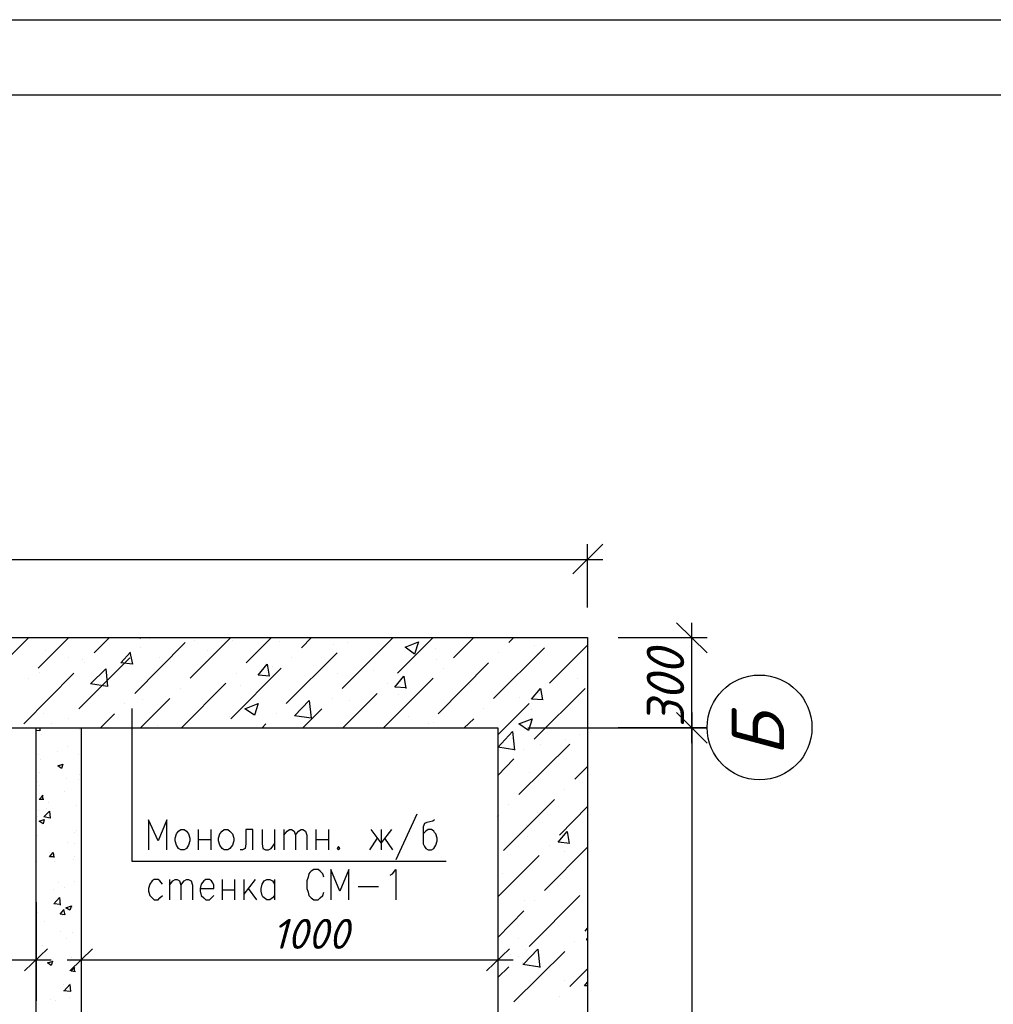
# Model space of a CAD drawing. Extents: x -119078 to 1619993, y 264752 to 340742.
# Tile 184 of 220: x 1048580 to 1055063, y 320356 to 326914. Entities that reach past the tile are written whole.
import ezdxf

# ---------------------------------------------------------------- set-up
doc = ezdxf.new("R2010")
doc.units = 0
doc.header["$MEASUREMENT"] = 0
for name, color, linetype in [('PDF _Геометрия', 250, 'Continuous'), ('PDF _Текст', 7, 'Continuous'), ('Ярлык', 1, 'Continuous')]:
    doc.layers.add(name, color=color, linetype=linetype)
doc.styles.add('ISO', font='times.ttf')
doc.styles.add('PDF ISOCPEUR Italic', font='isocpeui.ttf')

msp = doc.modelspace()

# ---------------------------------------------------------------- linework, layer by layer
at = {"layer": 'PDF _Геометрия', "lineweight": -3}
msp.add_lwpolyline([(1033984.021, 326913.75), (1075979.785, 326913.75), (1075979.785, 297220.375), (1033984.021, 297220.375)], dxfattribs=at)
at = {"layer": 'PDF _Геометрия', "lineweight": 30}
msp.add_lwpolyline([(1035982.207, 326414.204), (1075480.239, 326414.204), (1075480.239, 297719.921), (1035982.207, 297719.921)], close=True, dxfattribs=at)
at = {"layer": 'PDF _Геометрия', "color": 251, "lineweight": -3, "true_color": 0x535353}
for points in [[(1052264.032, 323222.188), (1052463.004, 323421.16)], [(1052361.402, 322997.815), (1052361.402, 323421.16)], [(1039064.154, 323319.557), (1052463.004, 323319.557)], [(1053157.289, 322697.241), (1052954.084, 322896.213)], [(1053055.686, 322096.092), (1053055.686, 322896.213)], [(1052564.607, 322798.844), (1053157.289, 322798.844)], [(1053055.686, 322299.297), (1053055.686, 316097.302)], [(1051963.458, 322197.695), (1053157.289, 322197.695), (1052564.607, 322197.695)], [(1048688.821, 321036.122), (1048688.821, 320379.938)], [(1048989.396, 321036.122), (1048989.396, 320379.938)], [(1051764.396, 321036.122), (1051764.396, 320379.938)], [(1048612.619, 320578.191), (1048765.023, 320726.362)], [(1049065.598, 320726.362), (1048913.194, 320578.191)], [(1051688.194, 320578.191), (1051840.598, 320726.362)], [(1048790.424, 320650.16), (1045820.831, 320650.16)], [(1051865.998, 320650.16), (1048896.405, 320650.16)]]:
    msp.add_lwpolyline(points, dxfattribs=at)
at = {"layer": 'PDF _Геометрия', "color": 7, "lineweight": -3}
for points in [[(1039161.523, 322798.844), (1052361.402, 322798.844), (1052361.402, 315597.755), (1039161.523, 315597.755)], [(1039762.672, 322197.695), (1051764.486, 322197.695), (1051764.486, 316198.904), (1039762.672, 316198.904)], [(1048688.821, 322197.695), (1048989.396, 322197.695), (1048989.396, 317197.997), (1048688.821, 317197.997)], [(1049653.554, 321521.423), (1049674.722, 321521.423), (1049691.655, 321508.723), (1049704.356, 321491.789), (1049712.823, 321462.155), (1049712.823, 321445.221), (1049704.356, 321415.587), (1049691.655, 321394.42), (1049674.722, 321385.953), (1049653.554, 321385.953), (1049636.621, 321394.42), (1049623.92, 321415.587), (1049615.453, 321445.221), (1049615.453, 321462.155), (1049623.92, 321491.789), (1049636.621, 321508.723)], [(1049941.429, 321521.423), (1049966.829, 321521.423), (1049979.53, 321508.723), (1049996.463, 321491.789), (1050004.93, 321462.155), (1050004.93, 321445.221), (1049996.463, 321415.587), (1049979.53, 321394.42), (1049966.829, 321385.953), (1049941.429, 321385.953), (1049928.728, 321394.42), (1049911.794, 321415.587), (1049903.328, 321445.221), (1049903.328, 321462.155), (1049911.794, 321491.789), (1049928.728, 321508.723)], [(1050703.448, 321407.12), (1050694.982, 321394.42), (1050703.448, 321385.953), (1050711.915, 321394.42)]]:
    msp.add_lwpolyline(points, close=True, dxfattribs=at)
at = {"layer": 'PDF _Геометрия', "color": 8, "lineweight": -3, "true_color": 0x767676}
for points in [[(1048335.396, 322494.036), (1048640.204, 322798.844)], [(1048703.706, 322595.638), (1048906.911, 322798.844)], [(1049076.249, 322697.241), (1049177.852, 322798.844)], [(1049376.824, 322798.844), (1049385.29, 322794.61), (1049385.29, 322798.844)], [(1049444.559, 322794.61), (1049448.792, 322798.844)], [(1049715.499, 322527.903), (1049986.439, 322798.844)], [(1049740.9, 322777.676), (1049740.9, 322777.676)], [(1049994.906, 322777.676), (1049994.906, 322777.676)], [(1050088.042, 322629.506), (1050257.38, 322798.844)], [(1050312.415, 322773.443), (1050312.415, 322773.443)], [(1050456.352, 322731.109), (1050524.087, 322798.844)], [(1050727.292, 322460.168), (1051061.734, 322794.61)], [(1051095.602, 322561.771), (1051332.675, 322798.844)], [(1051468.145, 322663.373), (1051603.615, 322798.844)], [(1051836.455, 322764.976), (1051870.322, 322798.844)], [(1052141.262, 322794.61), (1052141.262, 322794.61)], [(1048754.507, 322714.175), (1048754.507, 322714.175)], [(1049313.322, 322701.474), (1049330.256, 322621.039), (1049254.054, 322629.506), (1049317.555, 322701.474)], [(1049347.189, 322426.301), (1049681.632, 322764.976)], [(1049381.057, 322731.109), (1049381.057, 322731.109)], [(1049829.802, 322709.941), (1049829.802, 322709.941)], [(1050672.257, 322752.276), (1050672.257, 322752.276)], [(1050761.16, 322764.976), (1050761.16, 322764.976)], [(1051349.608, 322722.642), (1051349.608, 322722.642)], [(1051734.852, 322392.433), (1052073.527, 322731.109)], [(1052005.792, 322743.809), (1052005.792, 322743.809)], [(1052107.395, 322494.036), (1052361.402, 322748.042)], [(1048906.911, 322667.607), (1048906.911, 322667.607)], [(1048974.646, 322324.698), (1049313.322, 322663.373)], [(1049000.047, 322650.673), (1049000.047, 322650.673)], [(1049512.294, 322667.607), (1049512.294, 322667.607)], [(1049584.262, 322637.973), (1049584.262, 322637.973)], [(1050354.749, 322358.565), (1050693.425, 322697.241)], [(1050388.617, 322663.373), (1050388.617, 322663.373)], [(1051353.842, 322654.907), (1051353.842, 322654.907)], [(1051768.719, 322697.241), (1051768.719, 322697.241)], [(1052026.96, 322693.008), (1052026.96, 322693.008)], [(1049008.514, 322629.506), (1049008.514, 322629.506)], [(1049986.439, 322256.963), (1050320.882, 322595.638)], [(1050244.68, 322540.604), (1050168.478, 322549.07), (1050227.746, 322621.039), (1050240.446, 322540.604)], [(1050261.613, 322608.339), (1050261.613, 322608.339)], [(1050938.964, 322578.705), (1050938.964, 322578.705)], [(1051366.542, 322290.83), (1051700.984, 322629.506)], [(1051400.41, 322595.638), (1051400.41, 322595.638)], [(1048606.337, 322223.095), (1048940.779, 322561.771)], [(1048640.204, 322527.903), (1048640.204, 322527.903)], [(1048712.173, 322566.004), (1048712.173, 322566.004)], [(1050020.307, 322561.771), (1050020.307, 322561.771)], [(1050693.425, 322557.537), (1050693.425, 322557.537)], [(1051002.466, 322197.695), (1051332.675, 322527.903)], [(1051154.87, 322464.402), (1051078.668, 322468.635), (1051137.936, 322540.604), (1051150.637, 322460.168)], [(1051616.315, 322553.304), (1051616.315, 322553.304)], [(1052293.666, 322523.67), (1052293.666, 322523.67)], [(1049647.764, 322460.168), (1049647.764, 322460.168)], [(1049656.231, 322197.695), (1049952.572, 322494.036)], [(1050049.941, 322477.102), (1050049.941, 322477.102)], [(1051027.867, 322494.036), (1051027.867, 322494.036)], [(1051578.214, 322485.569), (1051578.214, 322485.569)], [(1052065.061, 322383.966), (1051988.859, 322388.2), (1052048.127, 322460.168), (1052060.827, 322383.966)], [(1052005.792, 322121.493), (1052344.468, 322460.168)], [(1049385.29, 322197.695), (1049580.029, 322392.433)], [(1049397.991, 322388.2), (1049397.991, 322388.2)], [(1050659.557, 322392.433), (1050659.557, 322392.433)], [(1050731.526, 322197.695), (1050960.132, 322426.301)], [(1050778.094, 322379.733), (1050778.094, 322379.733)], [(1051099.835, 322422.067), (1051099.835, 322422.067)], [(1051908.423, 322400.9), (1051908.423, 322400.9)], [(1052039.66, 322426.301), (1052039.66, 322426.301)], [(1049279.454, 322358.565), (1049279.454, 322358.565)], [(1050464.819, 322197.695), (1050591.822, 322324.698)], [(1051667.117, 322324.698), (1051667.117, 322324.698)], [(1051764.486, 322151.127), (1051971.925, 322358.565)], [(1051988.859, 322320.464), (1051988.859, 322320.464)], [(1048737.574, 322290.83), (1048737.574, 322290.83)], [(1048906.911, 322256.963), (1048906.911, 322256.963)], [(1049118.583, 322197.695), (1049211.719, 322290.83)], [(1049977.973, 322273.897), (1049977.973, 322273.897)], [(1050287.014, 322290.83), (1050287.014, 322290.83)], [(1051167.57, 322273.897), (1051167.57, 322273.897)], [(1051540.113, 322197.695), (1051603.615, 322256.963)], [(1048714.222, 322197.695), (1048714.222, 322176.527), (1048688.821, 322180.761)], [(1048792.563, 322223.095), (1048792.563, 322223.095)], [(1048980.929, 322189.228), (1048980.929, 322189.228)], [(1049495.36, 322210.395), (1049495.36, 322210.395)], [(1050193.878, 322197.695), (1050219.279, 322223.095)], [(1051298.807, 322223.095), (1051298.807, 322223.095)], [(1051336.908, 322231.562), (1051336.908, 322231.562)], [(1048722.689, 322155.36), (1048722.689, 322155.36)], [(1051764.486, 322066.458), (1051861.855, 322172.294), (1051874.556, 322049.524)], [(1052213.231, 322121.493), (1052213.231, 322121.493)], [(1052310.6, 322155.36), (1052310.6, 322155.36)], [(1048896.26, 322074.925), (1048896.26, 322074.925)], [(1051764.486, 322070.691), (1051874.556, 322053.757)], [(1051772.953, 322049.524), (1051772.953, 322049.524)], [(1051904.19, 321753.183), (1052242.865, 322087.625)], [(1051938.057, 322053.757), (1051938.057, 322053.757)], [(1052048.127, 322087.625), (1052048.127, 322087.625)], [(1048705.755, 322019.89), (1048705.755, 322019.89)], [(1048718.455, 321986.022), (1048718.455, 321986.022)], [(1048832.758, 322036.824), (1048832.758, 322036.824)], [(1048972.462, 322019.89), (1048972.462, 322019.89)], [(1051764.486, 321880.186), (1051870.322, 321990.256)], [(1048870.859, 321956.388), (1048870.859, 321956.388)], [(1052276.733, 321854.786), (1052361.402, 321939.454)], [(1048709.989, 321897.12), (1048709.989, 321897.12)], [(1048892.027, 321863.253), (1048892.027, 321863.253)], [(1048968.229, 321850.552), (1048968.229, 321850.552)], [(1048980.929, 321888.653), (1048980.929, 321888.653)], [(1051971.925, 321897.12), (1051971.925, 321897.12)], [(1048701.522, 321837.852), (1048701.522, 321837.852)], [(1048709.989, 321816.685), (1048709.989, 321816.685)], [(1052208.998, 321787.051), (1052208.998, 321787.051)], [(1048739.623, 321719.315), (1048709.989, 321719.315), (1048735.389, 321748.95)], [(1048735.389, 321719.315), (1048731.156, 321748.95)], [(1048875.093, 321774.35), (1048875.093, 321774.35)], [(1051802.587, 321380.64), (1052141.262, 321719.315)], [(1048756.556, 321660.047), (1048756.556, 321660.047)], [(1048769.257, 321698.148), (1048769.257, 321698.148)], [(1048959.762, 321681.214), (1048959.762, 321681.214)], [(1051836.455, 321685.448), (1051836.455, 321685.448)], [(1052175.13, 321482.243), (1052361.402, 321672.748)], [(1048701.522, 321609.246), (1048701.522, 321609.246)], [(1048705.755, 321647.347), (1048705.755, 321647.347)], [(1051764.486, 321609.246), (1051768.719, 321617.713)], [(1052031.193, 321630.413), (1052031.193, 321630.413)], [(1051954.991, 321549.978), (1051954.991, 321549.978)], [(1048697.288, 321478.009), (1048697.288, 321478.009)], [(1048947.061, 321503.41), (1048947.061, 321503.41)], [(1048955.528, 321511.877), (1048955.528, 321511.877)], [(1051959.224, 321473.776), (1051959.224, 321473.776)], [(1052242.865, 321427.208), (1052166.663, 321435.675), (1052225.931, 321507.643), (1052238.632, 321427.208)], [(1048896.26, 321431.441), (1048896.26, 321431.441)], [(1048942.828, 321427.208), (1048942.828, 321427.208)], [(1052073.527, 321113.933), (1052361.402, 321401.807)], [(1052107.395, 321414.507), (1052107.395, 321414.507)], [(1048811.591, 321338.305), (1048777.724, 321338.305), (1048803.124, 321367.94), (1048807.358, 321334.072)], [(1048777.724, 321367.94), (1048777.724, 321367.94)], [(1048947.061, 321342.539), (1048947.061, 321342.539)], [(1051764.486, 321071.598), (1052039.66, 321346.772)], [(1052204.764, 321372.173), (1052204.764, 321372.173)], [(1048693.055, 321308.671), (1048693.055, 321308.671)], [(1048811.591, 321304.438), (1048811.591, 321304.438)], [(1048938.594, 321321.372), (1048938.594, 321321.372)], [(1051794.12, 321228.236), (1051794.12, 321228.236)], [(1052179.363, 321194.368), (1052179.363, 321194.368)], [(1048841.225, 321168.968), (1048841.225, 321168.968)], [(1048875.093, 321130.867), (1048875.093, 321130.867)], [(1048942.828, 321173.201), (1048942.828, 321173.201)], [(1048807.358, 321118.166), (1048807.358, 321118.166)], [(1048849.692, 321020.797), (1048807.358, 321025.031), (1048845.459, 321067.365), (1048849.692, 321016.564)], [(1051971.925, 320741.39), (1052310.6, 321080.065)], [(1048934.361, 321003.863), (1048934.361, 321003.863)], [(1051942.291, 321050.431), (1051942.291, 321050.431)], [(1052005.792, 321046.198), (1052005.792, 321046.198)], [(1048697.288, 320965.762), (1048697.288, 320965.762)], [(1048870.859, 320986.93), (1048879.326, 320953.062), (1048849.692, 320957.295), (1048875.093, 320986.93)], [(1048862.392, 320944.595), (1048862.392, 320944.595)], [(1051764.486, 320800.658), (1051938.057, 320978.463)], [(1048743.856, 320910.728), (1048743.856, 320910.728)], [(1052344.468, 320842.993), (1052361.402, 320864.16)], [(1048849.692, 320838.759), (1048849.692, 320838.759)], [(1048930.128, 320834.526), (1048930.128, 320834.526)], [(1048731.156, 320745.623), (1048731.156, 320745.623)], [(1048892.027, 320792.191), (1048892.027, 320792.191)], [(1051904.19, 320792.191), (1051904.19, 320792.191)], [(1052276.733, 320775.257), (1052276.733, 320775.257)], [(1052352.935, 320792.191), (1052361.402, 320792.191)], [(1052352.935, 320787.958), (1052361.402, 320783.724)], [(1051844.921, 320690.589), (1051844.921, 320690.589)], [(1051870.322, 320373.08), (1052208.998, 320707.522)], [(1051904.19, 320673.655), (1051904.19, 320673.655)], [(1051933.824, 320622.853), (1052031.193, 320724.456), (1052043.893, 320601.686)], [(1051950.758, 320724.456), (1051950.758, 320724.456)], [(1048798.891, 320644.021), (1048790.424, 320614.387), (1048765.023, 320631.32), (1048803.124, 320644.021)], [(1048913.194, 320639.787), (1048913.194, 320639.787)], [(1048951.295, 320572.052), (1048921.661, 320576.286), (1048947.061, 320605.92)], [(1048925.894, 320665.188), (1048925.894, 320665.188)], [(1048947.061, 320572.052), (1048942.828, 320605.92)], [(1051764.486, 320533.951), (1051836.455, 320605.92)], [(1051925.357, 320631.32), (1051925.357, 320631.32)], [(1051929.59, 320622.853), (1052043.893, 320605.92)], [(1048917.427, 320584.752), (1048917.427, 320584.752)], [(1052242.865, 320474.683), (1052361.402, 320593.219)], [(1048875.093, 320445.049), (1048913.194, 320487.383), (1048917.427, 320440.815), (1048870.859, 320445.049)], [(1048870.859, 320487.383), (1048870.859, 320487.383)], [(1048917.427, 320495.85), (1048917.427, 320495.85)], [(1052208.998, 320512.784), (1052208.998, 320512.784)], [(1052361.402, 320478.916), (1052340.234, 320478.916), (1052361.402, 320504.317)], [(1052175.13, 320406.948), (1052175.13, 320406.948)], [(1048781.957, 320385.781), (1048781.957, 320385.781)], [(1048815.825, 320381.547), (1048815.825, 320381.547)], [(1048913.194, 320402.714), (1048913.194, 320402.714)]]:
    msp.add_lwpolyline(points, dxfattribs=at)
for points in [[(1051235.305, 322769.21), (1051209.905, 322688.774), (1051146.403, 322735.342)], [(1049165.151, 322472.868), (1049050.848, 322489.802), (1049152.451, 322591.405)], [(1050519.853, 322261.196), (1050409.784, 322278.13), (1050507.153, 322379.733)], [(1050168.478, 322358.565), (1050143.077, 322282.363), (1050079.575, 322324.698)], [(1051993.092, 322256.963), (1051967.691, 322180.761), (1051904.19, 322223.095)], [(1048866.626, 321956.388), (1048858.159, 321926.754), (1048832.758, 321943.688)], [(1048743.856, 321588.079), (1048735.389, 321558.445), (1048709.989, 321575.378)], [(1048781.957, 321596.546), (1048739.623, 321605.012), (1048777.724, 321643.113)], [(1048925.894, 321012.33), (1048913.194, 320982.696), (1048887.793, 320999.63)]]:
    msp.add_lwpolyline(points, close=True, dxfattribs=at)
at = {"layer": 'PDF _Геометрия', "color": 7, "lineweight": -3}
for points in [[(1049327.579, 322325.777), (1049327.579, 321309.751), (1051418.9, 321309.751)], [(1049560.419, 321385.953), (1049560.419, 321584.925), (1049501.15, 321445.221), (1049437.649, 321584.925), (1049437.649, 321385.953)], [(1051224.162, 321623.026), (1051084.458, 321318.218)], [(1051342.699, 321584.925), (1051329.998, 321576.458), (1051291.897, 321567.991), (1051274.963, 321559.524), (1051266.497, 321538.357), (1051266.497, 321424.054), (1051274.963, 321407.12), (1051283.43, 321394.42), (1051300.364, 321385.953), (1051321.531, 321385.953), (1051338.465, 321394.42), (1051351.165, 321415.587), (1051359.632, 321445.221), (1051359.632, 321462.155), (1051351.165, 321491.789), (1051342.699, 321500.256), (1051338.465, 321508.723), (1051321.531, 321521.423), (1051300.364, 321521.423), (1051283.43, 321508.723), (1051266.497, 321491.789)], [(1049767.857, 321521.423), (1049767.857, 321385.953)], [(1049852.526, 321521.423), (1049852.526, 321385.953)], [(1050131.934, 321385.953), (1050131.934, 321521.423), (1050085.366, 321521.423), (1050085.366, 321424.054), (1050081.132, 321394.42), (1050064.198, 321385.953), (1050047.265, 321385.953)], [(1050195.435, 321521.423), (1050195.435, 321424.054), (1050199.669, 321394.42), (1050216.602, 321385.953), (1050237.77, 321385.953), (1050254.703, 321394.42), (1050275.871, 321424.054)], [(1050275.871, 321521.423), (1050275.871, 321385.953)], [(1050339.372, 321521.423), (1050339.372, 321385.953)], [(1050339.372, 321483.322), (1050360.539, 321508.723), (1050377.473, 321521.423), (1050390.174, 321521.423), (1050407.107, 321508.723), (1050415.574, 321483.322), (1050415.574, 321385.953)], [(1050415.574, 321483.322), (1050436.741, 321508.723), (1050453.675, 321521.423), (1050466.376, 321521.423), (1050483.309, 321508.723), (1050491.776, 321483.322), (1050491.776, 321385.953)], [(1050551.044, 321521.423), (1050551.044, 321385.953)], [(1050635.713, 321521.423), (1050635.713, 321385.953)], [(1051054.824, 321521.423), (1050987.089, 321432.521), (1050919.354, 321521.423)], [(1050987.089, 321521.423), (1050987.089, 321385.953)], [(1050910.887, 321385.953), (1050961.689, 321462.155)], [(1051008.256, 321462.155), (1051063.291, 321385.953)], [(1049767.857, 321453.688), (1049852.526, 321453.688)], [(1050551.044, 321453.688), (1050635.713, 321453.688)], [(1050606.079, 321203.915), (1050597.612, 321225.082), (1050589.145, 321233.549), (1050580.679, 321242.016), (1050567.978, 321254.716), (1050538.344, 321254.716), (1050521.41, 321242.016), (1050512.943, 321233.549), (1050504.477, 321225.082), (1050500.243, 321203.915), (1050491.776, 321178.514), (1050491.776, 321127.713), (1050500.243, 321102.312), (1050504.477, 321081.145), (1050521.41, 321064.211), (1050538.344, 321051.511), (1050567.978, 321051.511), (1050580.679, 321064.211), (1050597.612, 321081.145), (1050606.079, 321102.312)], [(1050771.184, 321051.511), (1050771.184, 321254.716), (1050711.915, 321110.779), (1050652.647, 321254.716), (1050652.647, 321051.511)], [(1051046.357, 321216.615), (1051063.291, 321225.082), (1051084.458, 321254.716), (1051084.458, 321051.511)], [(1049530.784, 321157.347), (1049513.851, 321178.514), (1049501.15, 321186.981), (1049475.75, 321186.981), (1049463.049, 321178.514), (1049446.116, 321157.347), (1049437.649, 321127.713), (1049437.649, 321110.779), (1049446.116, 321081.145), (1049463.049, 321064.211), (1049475.75, 321051.511), (1049501.15, 321051.511), (1049513.851, 321064.211), (1049530.784, 321081.145)], [(1049577.352, 321186.981), (1049577.352, 321051.511)], [(1049577.352, 321148.88), (1049598.52, 321178.514), (1049615.453, 321186.981), (1049628.154, 321186.981), (1049645.087, 321178.514), (1049653.554, 321148.88), (1049653.554, 321051.511)], [(1049653.554, 321148.88), (1049674.722, 321178.514), (1049691.655, 321186.981), (1049704.356, 321186.981), (1049721.289, 321178.514), (1049729.756, 321148.88), (1049729.756, 321051.511)], [(1049780.558, 321127.713), (1049873.693, 321127.713), (1049873.693, 321148.88), (1049865.227, 321165.814), (1049856.76, 321178.514), (1049844.059, 321186.981), (1049818.659, 321186.981), (1049805.958, 321178.514), (1049789.025, 321157.347), (1049780.558, 321127.713), (1049780.558, 321110.779), (1049789.025, 321081.145), (1049805.958, 321064.211), (1049818.659, 321051.511), (1049844.059, 321051.511), (1049856.76, 321064.211), (1049873.693, 321081.145)], [(1049928.728, 321186.981), (1049928.728, 321051.511)], [(1050009.164, 321186.981), (1050009.164, 321051.511)], [(1050072.665, 321186.981), (1050072.665, 321051.511)], [(1050148.867, 321186.981), (1050072.665, 321089.612)], [(1050102.299, 321127.713), (1050157.334, 321051.511)], [(1050275.871, 321081.145), (1050263.17, 321064.211), (1050246.237, 321051.511), (1050225.069, 321051.511), (1050208.136, 321064.211), (1050199.669, 321072.678), (1050195.435, 321081.145), (1050186.968, 321110.779), (1050186.968, 321127.713), (1050195.435, 321157.347), (1050208.136, 321178.514), (1050225.069, 321186.981), (1050246.237, 321186.981), (1050263.17, 321178.514), (1050275.871, 321157.347)], [(1050275.871, 321186.981), (1050275.871, 321051.511)], [(1050834.685, 321140.413), (1050970.155, 321140.413)], [(1049928.728, 321119.246), (1050009.164, 321119.246)]]:
    msp.add_lwpolyline(points, dxfattribs=at)
at = {"layer": 'PDF _Геометрия', "color": 251, "lineweight": -3, "true_color": 0x535353}
msp.add_lwpolyline([(1053157.289, 322096.092), (1052954.084, 322299.297)], close=True, dxfattribs=at)
at = {"layer": 'PDF _Геометрия', "color": 1, "lineweight": -3}
msp.add_circle((1053506.548, 322199.811), 349.259, dxfattribs=at)

# ---------------------------------------------------------------- texts
at = {"layer": 'PDF _Текст', "color": 251, "lineweight": 30, "true_color": 0x535353, "insert": (1053004.885, 322201.928), "char_height": 249.9795, "attachment_point": 7, "rotation": 90, "style": 'PDF ISOCPEUR Italic'}
msp.add_mtext('300', dxfattribs=at)
at = {"layer": 'PDF _Текст', "lineweight": 30, "insert": (1053669.536, 322007.19), "char_height": 349.971, "attachment_point": 7, "rotation": 90, "style": 'PDF ISOCPEUR Italic'}
msp.add_mtext('Б', dxfattribs=at)
at = {"layer": 'PDF _Текст', "color": 251, "lineweight": 30, "true_color": 0x535353, "insert": (1050261.338, 320725.295), "char_height": 199.9836, "attachment_point": 7, "style": 'PDF ISOCPEUR Italic'}
msp.add_mtext('1000', dxfattribs=at)
at = {"layer": 'Ярлык', "color": 165, "lineweight": 50, "char_height": 253.56783, "attachment_point": 1, "style": 'ISO'}
for s, insert, width in [('\\pi5485.19957;{\\fISOCPEUR|b0|i1|c204|p34;\\H2.7606x;\\C167;\\c8277566;ООО  \\fISOCPEUR|b0|i1|c0|p34;"UNIVER  PRO STILE"\\fISOCPEUR|b1|i1|c204|p34;\\Q15;\\T1.25; \\fArial|b1|i0|c204|p34;\\H0.36224x;\\T1.15;   \\fArial|b0|i0|c204|p34;\\T1;          }', (-90957.556, 325671.286), 25625.47242), ('\\pi5485.19957;{\\fISOCPEUR|b0|i1|c204|p34;\\H2.7606x;\\C167;\\c8277566;ООО  \\fISOCPEUR|b0|i1|c0|p34;"UNIVER  PRO STILE"\\fISOCPEUR|b1|i1|c204|p34;\\Q15;\\T1.25; \\fArial|b1|i0|c204|p34;\\H0.36224x;\\T1.15;   \\fArial|b0|i0|c204|p34;\\T1;          }', (-41908.934, 325671.286), 25625.47242), ('{\\C167;\\c8277566;             \\P\\P\\pi6540.45083;\\fISOCPEUR|b0|i1|c204|p34;\\H0.98593x;Лицензия  \\fISOCPEUR|b0|i1|c0|p34;№ 072193 \\fISOCPEUR|b0|i1|c204|p34;от \\fISOCPEUR|b0|i1|c0|p34;3 \\fISOCPEUR|b0|i1|c204|p34;апреля \\fISOCPEUR|b0|i1|c0|p34;202\\fISOCPEUR|b0|i1|c204|p34;3г\\fISOCPEUR|b0|i1|c0|p34;. \\P\\pi2223.49782;\\fISOCPEUR|b0|i1|c204|p34;Министерство строительства и жилищно-коммунального хозяйства Республики Узбекистан}', (-89126.802, 324659.709), 19682.04146), ('{\\C167;\\c8277566;             \\P\\P\\pi6540.45083;\\fISOCPEUR|b0|i1|c204|p34;\\H0.98593x;Лицензия  \\fISOCPEUR|b0|i1|c0|p34;№ 072193 \\fISOCPEUR|b0|i1|c204|p34;от \\fISOCPEUR|b0|i1|c0|p34;3 \\fISOCPEUR|b0|i1|c204|p34;апреля \\fISOCPEUR|b0|i1|c0|p34;202\\fISOCPEUR|b0|i1|c204|p34;3г\\fISOCPEUR|b0|i1|c0|p34;. \\P\\pi2223.49782;\\fISOCPEUR|b0|i1|c204|p34;Министерство строительства и жилищно-коммунального хозяйства Республики Узбекистан}', (-40078.181, 324659.709), 19682.04146)]:
    msp.add_mtext(s, dxfattribs=dict(at, insert=insert, width=width))

doc.saveas('drawing.dxf')
